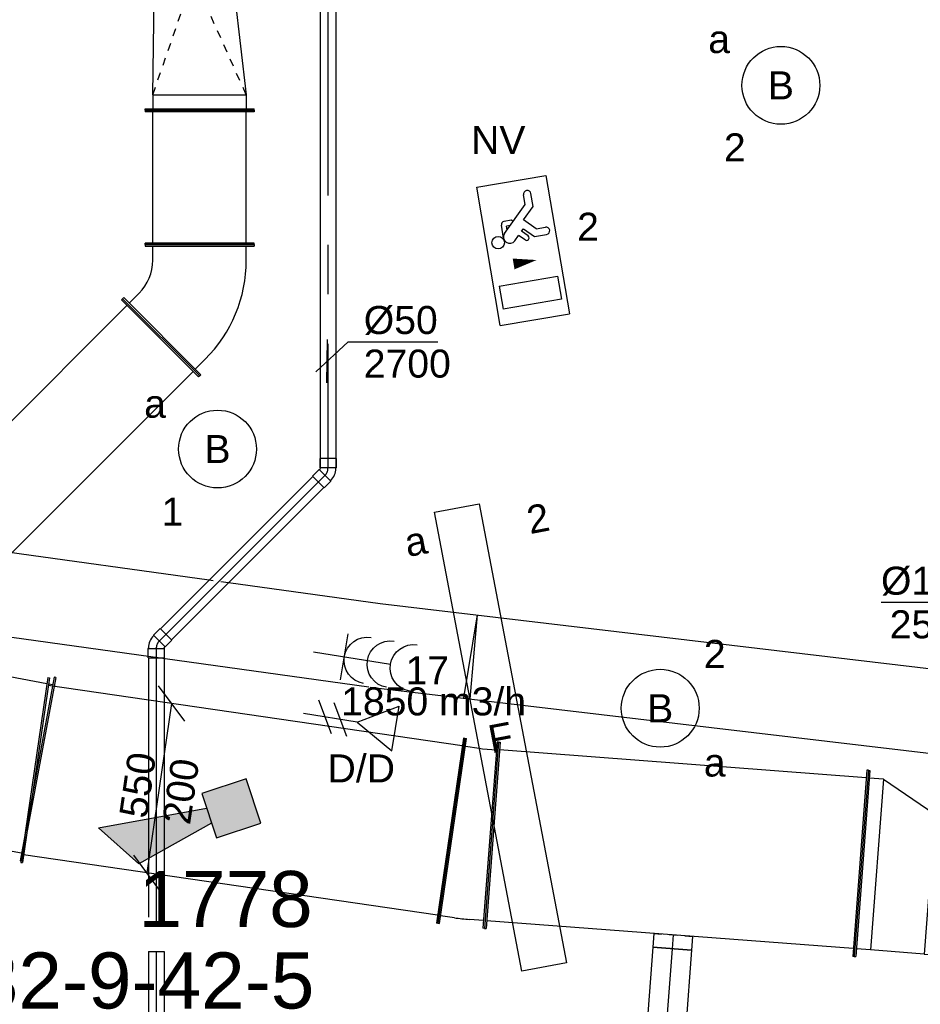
# Model space of a CAD drawing. Extents: x -238422 to 258194, y -34825 to 126331.
# Tile 169 of 239: x 14515 to 17407, y 17695 to 20856. Entities that reach past the tile are written whole.
import ezdxf
from ezdxf.enums import TextEntityAlignment as Align

# ---------------------------------------------------------------- set-up
doc = ezdxf.new("R2010")
doc.units = 0
doc.header["$LTSCALE"] = 50
doc.linetypes.add('CENTER2', pattern=[28.575, 19.05, -3.175, 3.175, -3.175])
doc.linetypes.add('STREEPJES', pattern=[0.1, 0.05, -0.05])
doc.layers.get('0').update_dxf_attribs({"linetype": 'CONTINUOUS'})
for name, color, linetype in [('brandmeldserienummers', 1, 'CONTINUOUS'), ('EL6131--', 2, 'CONTINUOUS'), ('EL6222--', 3, 'CONTINUOUS'), ('EL6311--', 3, 'CONTINUOUS'), ('EL6350--', 3, 'CONTINUOUS'), ('EL6441--', 3, 'CONTINUOUS'), ('EL6511--', 3, 'CONTINUOUS'), ('EM6131--', 1, 'CONTINUOUS'), ('lMcht aanvoer bestaand_PR', 1, 'CONTINUOUS'), ('lMcht retour bestaand', 1, 'CONTINUOUS'), ('lMcht retour bestaand_PR', 1, 'CONTINUOUS'), ('WL524---_D', 153, 'CONTINUOUS'), ('WL524---_HARTLIJN', 8, 'CONTINUOUS'), ('WL570---_RETOUR', 112, 'CONTINUOUS'), ('WL570---_RETOUR_HL', 8, 'CONTINUOUS'), ('WL570---_TOEVOER', 3, 'CONTINUOUS'), ('WM524---', 1, 'CONTINUOUS'), ('WM570---_RETOUR', 1, 'CONTINUOUS'), ('WM570---_RETOUR_PR', 1, 'CONTINUOUS'), ('WM570---_TOEVOER', 1, 'CONTINUOUS')]:
    doc.layers.add(name, color=color, linetype=linetype)
doc.styles.add('BURO-018', font='ARIAL.TTF', dxfattribs={"height": 90})

# ---------------------------------------------------------------- blocks, each defined once
blk = doc.blocks.new('1115B3A')
at = {"color": 0, "linetype": 'Continuous'}
blk.add_circle((0, 0), 2.5, dxfattribs=at)
at = {"color": 0, "linetype": 'Continuous', "style": 'BURO-018'}
for tag, p in [('E_GKAST', (0, 8)), ('E_GROEP', (0, 5)), ('E_SGROEP', (4.5, 5)), ('E_ARMCODE', (0, 0)), ('E_SLET', (4.5, -1))]:
    blk.add_attdef(tag, text='', height=1.8, dxfattribs=at).set_placement(p, align=Align.MIDDLE)
blk = doc.blocks.new('E001611500146')
at = {"color": 0}
for p, q in [((-15, -1.46), (-15, 1.46)), ((-15, 1.46), (15, 1.46)), ((15, 1.46), (15, -1.46)), ((15, -1.46), (-15, -1.46))]:
    blk.add_line(p, q, dxfattribs=at)
at = {"color": 0, "linetype": 'Continuous', "style": 'BURO-018'}
for tag, p in [('E_GKAST', (0, 8)), ('E_GROEP', (0, 5)), ('E_SGROEP', (4.5, 5)), ('E_ARMCODE', (0, 0)), ('E_SLET', (4.5, -3))]:
    blk.add_attdef(tag, text='', height=1.8, dxfattribs=at).set_placement(p, align=Align.MIDDLE)
blk = doc.blocks.new('1115C2J')
at = {"color": 0, "linetype": 'Continuous'}
for p, q in [((-4.5, 5.5), (4.5, 5.5)), ((-4.5, 1), (-4.5, 5.5)), ((2, 5.15), (3.5, 5.15)), ((2, 1.35), (2, 5.15)), ((3.5, 5.15), (3.5, 1.35)), ((4.5, 1), (4.5, 5.5)), ((-1.24, 4.309), (-1.24, 4.91)), ((-0.76, 4.11), (-0.76, 4.91)), ((-2.681, 4.35), (-3.52, 4.35)), ((-2.88, 3.87), (-3.52, 3.87)), ((-1.271, 2.261), (-2.88, 3.87)), ((-1.94, 3.609), (-2.681, 4.35)), ((-1.24, 4.309), (-1.94, 3.609)), ((-1.374, 3.496), (-0.76, 4.11)), ((-1.233, 3.354), (-1.374, 3.496)), ((-0.872, 3.715), (-1.233, 3.354)), ((-0.646, 3.489), (-1.007, 3.128)), ((-1.94, 2.93), (-2.04, 2.83)), ((-2.04, 2.83), (-2.04, 2.344)), ((-1.714, 2.704), (-1.72, 2.697)), ((-1.72, 2.697), (-1.72, 2.464)), ((-0.705, 2.827), (-1.007, 3.128)), ((-0.988, 2.144), (-1.84, 2.144)), ((-1.474, 2.464), (-1.72, 2.464)), ((2, 1.35), (3.5, 1.35)), ((4.5, 1), (-4.5, 1))]:
    blk.add_line(p, q, dxfattribs=at)
blk.add_lwpolyline([(0.75, 4, 0, 0.7, 0), (0.75, 2.5, 0.7, 0.7, 0)], format="xyseb", dxfattribs=at)
blk.add_circle((-0.76, 1.75), 0.4, dxfattribs=at)
for centre, radius, start, end in [((-1, 4.91), 0.24, 0, 180), ((-3.52, 4.11), 0.24, 90, 270), ((-0.759, 3.602), 0.16, 315, 135), ((-0.988, 2.544), 0.4, 225, 45), ((-1.84, 2.344), 0.2, 180, 270)]:
    blk.add_arc(centre, radius, start, end, dxfattribs=at)
at = {"color": 0, "linetype": 'Continuous', "style": 'BURO-018'}
for tag, p in [('E_GKAST', (0, 15.167)), ('E_GROEP', (0, 12.167)), ('E_SGROEP', (4.5, 12.167)), ('E_ARMCODE', (0, 8))]:
    blk.add_attdef(tag, text='', height=1.8, dxfattribs=at).set_placement(p, align=Align.MIDDLE)
blk = doc.blocks.new('111304B')
at = {"color": 0, "linetype": 'Continuous'}
for p, q in [((0, 1), (0, 6)), ((-1.5, 3), (1.5, 3))]:
    blk.add_line(p, q, dxfattribs=at)
for centre in [(0, 7.5), (0, 6), (0, 4.5)]:
    blk.add_arc(centre, 1.5, 180, 0, dxfattribs=at)
at = {"color": 0, "linetype": 'Continuous', "style": 'BURO-018'}
for tag, p in [('E_GKAST', (0, 13)), ('E_GROEP', (0, 10)), ('E_SGROEP', (4.5, 10))]:
    blk.add_attdef(tag, text='', height=1.8, dxfattribs=at).set_placement(p, align=Align.MIDDLE)
at = {"color": 0, "linetype": 'Continuous', "style": 'BURO-018', "flags": 1}
for tag, p in [('E_VERMCODE', (13, 10)), ('E_MATCODE', (0, 0))]:
    blk.add_attdef(tag, text='', height=1.8, dxfattribs=at).set_placement(p, align=Align.MIDDLE)
blk = doc.blocks.new('E00153')
at = {"color": 0, "linetype": 'Continuous'}
for p, q in [((-1.443, 7), (1.443, 7)), ((0, 4.5), (-1.443, 7)), ((0, 4.5), (1.443, 7)), ((0, 4.5), (0, 1)), ((-1, 4), (1, 2.845)), ((-1, 3), (1, 1.845))]:
    blk.add_line(p, q, dxfattribs=at)
at = {"color": 7, "style": 'BURO-018'}
for tag, p in [('E_COMMENT1', (-6, 12)), ('E_COMMENT2', (6, 12)), ('E_DCOM1', (-6, 9)), ('E_DCOM2', (6, 9))]:
    blk.add_attdef(tag, text='', height=1.8, dxfattribs=at).set_placement(p, align=Align.MIDDLE)
at = {"color": 0, "style": 'BURO-018'}
blk.add_attdef('E_TEXT1', text='', height=1.8, dxfattribs=at).set_placement((2.5, 6), align=Align.MIDDLE)
at = {"color": 0, "linetype": 'Continuous', "style": 'BURO-018', "flags": 1}
blk.add_attdef('E_MATCODE', text='', height=1.8, dxfattribs=at).set_placement((0, 0), align=Align.MIDDLE)
blk = doc.blocks.new('E00028')
at = {"color": 0, "linetype": 'Continuous'}
for p, q in [((1.5, 11), (-1.5, 9.268)), ((1.5, 11), (0.5, 4)), ((-0.5, 4), (-1.5, 9.268)), ((-1.5, 4), (-1.5, 1)), ((1.5, 4), (-1.5, 4)), ((1.5, 1), (1.5, 4)), ((-1.5, 1), (1.5, 1))]:
    blk.add_line(p, q, dxfattribs=at)
for points in [[(-1.5, 9.268), (1.5, 11), (-0.5, 4), (0.5, 4)], [(-1.5, 4), (1.5, 4), (-1.5, 1), (1.5, 1)]]:
    blk.add_solid(points, dxfattribs=at)
at = {"color": 0, "linetype": 'Continuous', "style": 'BURO-018'}
blk.add_attdef('E_TEXT1', text='', height=1.8, dxfattribs=at).set_placement((0, 13.5), align=Align.MIDDLE)
at = {"color": 0, "linetype": 'Continuous', "style": 'BURO-018', "flags": 1}
blk.add_attdef('E_MATCODE', (0, 0), '', height=1.8, dxfattribs=at)
blk = doc.blocks.new('*U153')
at = {"color": 0, "ltscale": 10}
for p, q in [((0, 135, -2730), (2559.3, 135, -2730)), ((0, -135, -2730), (2559.3, -135, -2730))]:
    blk.add_line(p, q, dxfattribs=at)
at = {"layer": 'EM6131--', "color": 1, "style": 'BURO-018'}
blk.add_attdef('POSNR', text='', height=90, dxfattribs=at).set_placement((0, 0), align=Align.MIDDLE)
blk = doc.blocks.new('*U170')
at = {"color": 0, "ltscale": 10}
for q in [(-5.3, -135, -2730), (15.9, -134.2, -2730)]:
    blk.add_line((-5.3, 135, -2730), q, dxfattribs=at)
blk.add_arc((-5.3, 135, -2730), 270, 270, 274.5, dxfattribs=at)
at = {"layer": 'EM6131--', "color": 1, "style": 'BURO-018'}
blk.add_attdef('POSNR', text='', height=90, dxfattribs=at).set_placement((0, 0), align=Align.MIDDLE)
blk = doc.blocks.new('*U268')
at = {"color": 0, "ltscale": 10}
for p, q in [((0, 194.5, -2975), (-5, 194.5, -2975)), ((-5, -155.5, -2975), (-5, 194.5, -2975)), ((0, -155.5, -2975), (0, 194.5, -2975)), ((-426.4, 125, -2975), (-50, 169.5, -2975)), ((-50, 169.5, -2975), (-5, 169.5, -2975)), ((-50, -130.5, -2975), (-50, 169.5, -2975)), ((-476.4, 150, -2975), (-471.4, 150, -2975)), ((-476.4, -150, -2975), (-476.4, 150, -2975)), ((-471.4, -150, -2975), (-471.4, 150, -2975)), ((-426.4, 125, -2975), (-471.4, 125, -2975)), ((-426.4, -125, -2975), (-426.4, 125, -2975)), ((-426.4, -125, -2975), (-471.4, -125, -2975)), ((-50, -130.5, -2975), (-426.4, -125, -2975)), ((-476.4, -150, -2975), (-471.4, -150, -2975)), ((-50, -130.5, -2975), (-5, -130.5, -2975)), ((0, -155.5, -2975), (-5, -155.5, -2975))]:
    blk.add_line(p, q, dxfattribs=at)
at = {"color": 8, "linetype": 'STREEPJES', "ltscale": 10}
for p in [(-50, 169.5, -300), (-50, -130.5, -300)]:
    blk.add_line(p, (-426.4, 0, -125), dxfattribs=at)
at = {"layer": 'lMcht aanvoer bestaand_PR', "color": 1, "style": 'BURO-018'}
blk.add_attdef('POSNR', text='', height=90, dxfattribs=at).set_placement((0, 0), align=Align.MIDDLE)
blk = doc.blocks.new('*U294')
at = {"color": 0, "ltscale": 10}
for p, q in [((0, 175, -2775), (5, 175, -2775)), ((0, -175, -2775), (0, 175, -2775)), ((5, -175, -2775), (5, 175, -2775)), ((431.4, 175, -2775), (426.4, 175, -2775)), ((426.4, -175, -2775), (426.4, 175, -2775)), ((431.4, -175, -2775), (431.4, 175, -2775)), ((5, 150, -2775), (426.4, 150, -2775)), ((5, -150, -2775), (426.4, -150, -2775)), ((0, -175, -2775), (5, -175, -2775)), ((431.4, -175, -2775), (426.4, -175, -2775))]:
    blk.add_line(p, q, dxfattribs=at)
at = {"layer": 'lMcht aanvoer bestaand_PR', "color": 1, "style": 'BURO-018'}
blk.add_attdef('POSNR', text='', height=90, dxfattribs=at).set_placement((0, 0), align=Align.MIDDLE)
blk = doc.blocks.new('*U295')
at = {"color": 0, "ltscale": 10}
for p, q in [((-18.2, 193.9, -2775), (13.6, 225.8, -2775)), ((-0.5, 247, -2775), (-4.1, 243.4, -2775)), ((-4.1, 243.4, -2775), (243.4, -4.1, -2775)), ((-0.5, 247, -2775), (247, -0.5, -2775)), ((-174.3, 175, -2775), (-169.3, 175, -2775)), ((-174.3, -175, -2775), (-174.3, 175, -2775)), ((-169.3, -175, -2775), (-169.3, 175, -2775)), ((-124.3, 150, -2775), (-169.3, 150, -2775)), ((193.9, -18.2, -2775), (225.8, 13.6, -2775)), ((247, -0.5, -2775), (243.4, -4.1, -2775)), ((-124.3, -150, -2775), (-169.3, -150, -2775)), ((-174.3, -175, -2775), (-169.3, -175, -2775))]:
    blk.add_line(p, q, dxfattribs=at)
for radius in [150, 450]:
    blk.add_arc((-124.3, 300, -2775), radius, 270, 315, dxfattribs=at)
at = {"layer": 'lMcht aanvoer bestaand_PR', "color": 1, "style": 'BURO-018'}
blk.add_attdef('POSNR', text='', height=90, dxfattribs=at).set_placement((0, 0), align=Align.MIDDLE)
blk = doc.blocks.new('*U296')
at = {"color": 0, "ltscale": 10}
for p, q in [((0, 175, -2775), (5, 175, -2775)), ((0, -175, -2775), (0, 175, -2775)), ((5, -175, -2775), (5, 175, -2775)), ((2471.7, 175, -2775), (2466.7, 175, -2775)), ((2466.7, -175, -2775), (2466.7, 175, -2775)), ((2471.7, -175, -2775), (2471.7, 175, -2775)), ((5, 150, -2775), (244.3, 150, -2775)), ((1008.7, 150, -2775), (2466.7, 150, -2775)), ((5, -150, -2775), (450.4, -150, -2775)), ((1214.7, -150, -2775), (2466.7, -150, -2775)), ((0, -175, -2775), (5, -175, -2775)), ((2471.7, -175, -2775), (2466.7, -175, -2775))]:
    blk.add_line(p, q, dxfattribs=at)
at = {"color": 8, "linetype": 'STREEPJES', "ltscale": 10}
for p, q in [((264.3, 150, -2775), (988.7, 150, -2775)), ((470.4, -150, -2775), (1194.7, -150, -2775))]:
    blk.add_line(p, q, dxfattribs=at)
at = {"layer": 'lMcht aanvoer bestaand_PR', "color": 1, "style": 'BURO-018'}
blk.add_attdef('POSNR', text='', height=90, dxfattribs=at).set_placement((0, 0), align=Align.MIDDLE)
blk = doc.blocks.new('*U342')
at = {"color": 0, "ltscale": 10}
for p, q in [((0, 300, -3000), (5, 300, -3000)), ((0, -300, -3000), (0, 300, -3000)), ((5, -300, -3000), (5, 300, -3000)), ((5, 275, -3000), (3510.5, 275, -3000)), ((5, -275, -3000), (18.8, -275, -3000)), ((23.8, -275, -3000), (3510.5, -275, -3000)), ((0, -300, -3000), (5, -300, -3000))]:
    blk.add_line(p, q, dxfattribs=at)
at = {"layer": 'lMcht retour bestaand_PR', "color": 1, "style": 'BURO-018'}
blk.add_attdef('POSNR', text='', height=90, dxfattribs=at).set_placement((0, 0), align=Align.MIDDLE)
blk = doc.blocks.new('*U1160')
at = {"layer": 'WM570---_RETOUR', "color": 0, "ltscale": 10}
for p, q in [((-50, -50), (50, 50)), ((50, 0), (-561.4, 0))]:
    blk.add_line(p, q, dxfattribs=at)
at = {"layer": 'WM570---_RETOUR', "color": 0, "style": 'BURO-018'}
for s, p in [('%%c160', (-561.4, 25)), ('2590', (-533.5, -115))]:
    blk.add_text(s, height=90, dxfattribs=at).set_placement(p)
blk = doc.blocks.new('*U1244')
at = {"color": 0, "ltscale": 10}
for p, q in [((0, 62.5, -3000), (44.2, 62.5, -3000)), ((44.2, 62.5, -3000), (44.2, -62.5, -3000)), ((0, -62.5, -3000), (44.2, -62.5, -3000))]:
    blk.add_line(p, q, dxfattribs=at)
at = {"color": 8, "linetype": 'STREEPJES', "ltscale": 10}
blk.add_line((0, -62.5, -3000), (0, 62.5, -3000), dxfattribs=at)
at = {"layer": 'WL570---_RETOUR_HL', "linetype": 'CENTER2'}
blk.add_line((0, 0, -3000), (44.2, 0, -3000), dxfattribs=at)
at = {"layer": 'WM570---_RETOUR_PR', "color": 1, "style": 'BURO-018'}
blk.add_attdef('POSNR', text='', height=90, dxfattribs=at).set_placement((0, 0), align=Align.MIDDLE)
blk = doc.blocks.new('*U1245')
at = {"color": 0, "ltscale": 10}
for p, q in [((0, 300, -3000), (5, 300, -3000)), ((0, -300, -3000), (0, 300, -3000)), ((5, -300, -3000), (5, 300, -3000)), ((1190.9, 300, -3000), (1185.9, 300, -3000)), ((1185.9, -300, -3000), (1185.9, 300, -3000)), ((1190.9, -300, -3000), (1190.9, 300, -3000)), ((5, 275, -3000), (1185.9, 275, -3000)), ((5, -275, -3000), (1185.9, -275, -3000)), ((0, -300, -3000), (5, -300, -3000)), ((1190.9, -300, -3000), (1185.9, -300, -3000))]:
    blk.add_line(p, q, dxfattribs=at)
at = {"layer": 'lMcht retour bestaand_PR', "color": 1, "style": 'BURO-018'}
blk.add_attdef('POSNR', text='', height=90, dxfattribs=at).set_placement((0, 0), align=Align.MIDDLE)
blk = doc.blocks.new('*U1246')
at = {"color": 0, "ltscale": 10}
for p, q in [((-50, 250, -3000), (-45, 250, -3000)), ((-50, -250, -3000), (-50, 250, -3000)), ((-45, -250, -3000), (-45, 250, -3000)), ((0, 225, -3000), (-45, 225, -3000)), ((0, -225, -3000), (0, 225, -3000)), ((0, 225, -3000), (173.2, 225, -3000)), ((173.2, 225, -3000), (218.2, 225, -3000)), ((173.2, -325, -3000), (173.2, 225, -3000)), ((223.2, 250, -3000), (218.2, 250, -3000)), ((218.2, -350, -3000), (218.2, 250, -3000)), ((223.2, -350, -3000), (223.2, 250, -3000)), ((-50, -250, -3000), (-45, -250, -3000)), ((0, -225, -3000), (-45, -225, -3000)), ((173.2, -325, -3000), (0, -225, -3000)), ((173.2, -325, -3000), (218.2, -325, -3000)), ((223.2, -350, -3000), (218.2, -350, -3000))]:
    blk.add_line(p, q, dxfattribs=at)
at = {"layer": 'lMcht retour bestaand_PR', "color": 1, "style": 'BURO-018'}
blk.add_attdef('POSNR', text='', height=90, dxfattribs=at).set_placement((0, 0), align=Align.MIDDLE)
blk = doc.blocks.new('*U1249')
at = {"color": 0, "ltscale": 10}
for p, q in [((-64.8, 300, -3000), (-59.8, 300, -3000)), ((-64.8, -300, -3000), (-64.8, 300, -3000)), ((-59.8, -300, -3000), (-59.8, 300, -3000)), ((80.6, 295.1, -3000), (38.8, -303.4, -3000)), ((85.6, 294.7, -3000), (43.8, -303.8, -3000)), ((85.6, 294.7, -3000), (80.6, 295.1, -3000)), ((-59.8, 275, -3000), (-14.8, 275, -3000)), ((34, 273.3, -3000), (78.9, 270.2, -3000)), ((-14.8, -275, -3000), (-59.8, -275, -3000)), ((40.5, -278.5, -3000), (-4.4, -275.4, -3000)), ((-64.8, -300, -3000), (-59.8, -300, -3000)), ((43.8, -303.8, -3000), (38.8, -303.4, -3000))]:
    blk.add_line(p, q, dxfattribs=at)
for radius in [700, 150]:
    blk.add_arc((-14.8, -425, -3000), radius, 86, 90, dxfattribs=at)
at = {"layer": 'lMcht retour bestaand_PR', "color": 1, "style": 'BURO-018'}
blk.add_attdef('POSNR', text='', height=90, dxfattribs=at).set_placement((0, 0), align=Align.MIDDLE)
blk = doc.blocks.new('*U1250')
at = {"color": 0, "ltscale": 10}
for p, q in [((0, 62.5, -3000), (698.2, 62.5, -3000)), ((0, -62.5, -3000), (0, 62.5, -3000)), ((0, -62.5, -3000), (698.2, -62.5, -3000))]:
    blk.add_line(p, q, dxfattribs=at)
at = {"layer": 'WL570---_RETOUR_HL', "linetype": 'CENTER2'}
blk.add_line((0, 0, -3000), (698.2, 0, -3000), dxfattribs=at)
at = {"layer": 'WM570---_RETOUR_PR', "color": 1, "style": 'BURO-018'}
blk.add_attdef('POSNR', text='', height=90, dxfattribs=at).set_placement((0, 0), align=Align.MIDDLE)
blk = doc.blocks.new('*U1276')
at = {"color": 0, "ltscale": 10}
for p, q in [((-44, 26.2, -2750), (-14, 26.2, -2750)), ((-44, 26.2, -2750), (-44, -26.2, -2750)), ((-14, 26.2, -2750), (-12.8, 25, -2750)), ((-14, 26.2, -2750), (-14, -26.2, -2750)), ((-8.7, -28.5, -2750), (28.5, 8.7, -2750)), ((28.5, 8.7, -2750), (26.7, 8.7, -2750)), ((49.7, -12.6, -2750), (28.5, 8.7, -2750)), ((-44, -26.2, -2750), (-14, -26.2, -2750)), ((-14, -26.2, -2750), (-12.8, -25, -2750)), ((-12.8, -25, -2750), (-8.7, -26.7, -2750)), ((-8.7, -28.5, -2750), (-8.7, -26.7, -2750)), ((12.6, -49.7, -2750), (-8.7, -28.5, -2750)), ((12.6, -49.7, -2750), (49.7, -12.6, -2750))]:
    blk.add_line(p, q, dxfattribs=at)
blk.add_arc((-12.8, -30.8, -2750), 55.8, 45, 90, dxfattribs=at)
at = {"layer": 'WL524---_HARTLIJN', "linetype": 'CENTER2'}
for p, q in [((-14, 0, -2750), (-12.8, 0, -2750)), ((9.9, -9.9, -2750), (9, -9, -2750))]:
    blk.add_line(p, q, dxfattribs=at)
blk.add_arc((-12.8, -30.8, -2750), 30.8, 45, 90, dxfattribs=at)
at = {"layer": 'WL524---_D', "color": 1, "style": 'BURO-018'}
blk.add_attdef('POSNR', text='', height=90, dxfattribs=at).set_placement((0, 0), align=Align.MIDDLE)
blk = doc.blocks.new('*U1277')
at = {"color": 0, "ltscale": 10}
for p, q in [((0, 300, -3000), (5, 300, -3000)), ((0, -300, -3000), (0, 300, -3000)), ((5, -300, -3000), (5, 300, -3000)), ((1353.3, 300, -3000), (1348.3, 300, -3000)), ((1348.3, -300, -3000), (1348.3, 300, -3000)), ((1353.3, -300, -3000), (1353.3, 300, -3000)), ((5, 275, -3000), (1348.3, 275, -3000)), ((5, -275, -3000), (1348.3, -275, -3000)), ((0, -300, -3000), (5, -300, -3000)), ((1353.3, -300, -3000), (1348.3, -300, -3000))]:
    blk.add_line(p, q, dxfattribs=at)
at = {"layer": 'lMcht retour bestaand_PR', "color": 1, "style": 'BURO-018'}
blk.add_attdef('POSNR', text='', height=90, dxfattribs=at).set_placement((0, 0), align=Align.MIDDLE)
blk = doc.blocks.new('*U1278')
at = {"layer": 'lMcht retour bestaand', "color": 0, "ltscale": 10}
for p, q in [((81.9, 215.4), (-2.6, 328.8)), ((39.7, 272.1), (-39.7, -272.1)), ((2.6, -328.8), (-81.9, -215.4))]:
    blk.add_line(p, q, dxfattribs=at)
at = {"layer": 'lMcht retour bestaand', "color": 0, "style": 'BURO-018'}
for s, p in [('550', (-39.9, -100.2)), ('200', (98.7, -120.4)), ('200', (98.7, -120.4))]:
    blk.add_text(s, height=90, rotation=81.7028, dxfattribs=at).set_placement(p)
blk = doc.blocks.new('*U1279')
at = {"color": 0, "ltscale": 10}
for p, q in [((0, 135, -2730), (2325.9, 135, -2730)), ((0, -135, -2730), (492.3, -135, -2730)), ((555, -135, -2730), (2325.9, -135, -2730))]:
    blk.add_line(p, q, dxfattribs=at)
at = {"color": 0, "linetype": 'STREEPJES', "ltscale": 10}
blk.add_line((492.3, -135, -2730), (555, -135, -2730), dxfattribs=at)
at = {"layer": 'EM6131--', "color": 1, "style": 'BURO-018'}
blk.add_attdef('POSNR', text='', height=90, dxfattribs=at).set_placement((0, 0), align=Align.MIDDLE)
blk = doc.blocks.new('*U1280')
at = {"color": 0, "ltscale": 10}
for p, q in [((30, 25, -2750), (721.7, 25, -2750)), ((30, -25, -2750), (721.7, -25, -2750))]:
    blk.add_line(p, q, dxfattribs=at)
at = {"layer": 'WL524---_HARTLIJN', "linetype": 'CENTER2'}
blk.add_line((0, 0, -2750), (751.7, 0, -2750), dxfattribs=at)
at = {"layer": 'WL524---_D', "color": 1, "style": 'BURO-018'}
blk.add_attdef('POSNR', text='', height=90, dxfattribs=at).set_placement((0, 0), align=Align.MIDDLE)
blk = doc.blocks.new('*U1281')
at = {"color": 0, "ltscale": 10}
for p, q in [((30, 25, -2750), (863.5, 25, -2750)), ((30, -25, -2750), (863.5, -25, -2750))]:
    blk.add_line(p, q, dxfattribs=at)
at = {"layer": 'WL524---_HARTLIJN', "linetype": 'CENTER2'}
blk.add_line((0, 0, -2750), (894.5, 0, -2750), dxfattribs=at)
at = {"layer": 'WL524---_D', "color": 1, "style": 'BURO-018'}
blk.add_attdef('POSNR', text='', height=90, dxfattribs=at).set_placement((0, 0), align=Align.MIDDLE)
blk = doc.blocks.new('*U1282')
at = {"color": 0, "ltscale": 10}
for p, q in [((12.6, 49.7, -2750), (-8.7, 28.5, -2750)), ((49.7, 12.6, -2750), (12.6, 49.7, -2750)), ((-44, 26.3, -2750), (-14, 26.3, -2750)), ((-44, 26.3, -2750), (-44, -26.3, -2750)), ((-14, 26.3, -2750), (-12.8, 25, -2750)), ((-14, 26.3, -2750), (-14, -26.3, -2750)), ((-12.8, 25, -2750), (-8.7, 26.7, -2750)), ((-8.7, 28.5, -2750), (-8.7, 26.7, -2750)), ((28.5, -8.7, -2750), (-8.7, 28.5, -2750)), ((49.7, 12.6, -2750), (28.5, -8.7, -2750)), ((-44, -26.3, -2750), (-14, -26.3, -2750)), ((-14, -26.3, -2750), (-12.8, -25, -2750)), ((28.5, -8.7, -2750), (26.7, -8.7, -2750))]:
    blk.add_line(p, q, dxfattribs=at)
blk.add_arc((-12.8, 30.8, -2750), 55.8, 270, 315, dxfattribs=at)
at = {"layer": 'WL524---_HARTLIJN', "linetype": 'CENTER2'}
for p, q in [((-14, 0, -2750), (-12.8, 0, -2750)), ((9.9, 9.9, -2750), (9, 9, -2750))]:
    blk.add_line(p, q, dxfattribs=at)
blk.add_arc((-12.8, 30.8, -2750), 30.8, 270, 315, dxfattribs=at)
at = {"layer": 'WL524---_D', "color": 1, "style": 'BURO-018'}
blk.add_attdef('POSNR', text='', height=90, dxfattribs=at).set_placement((0, 0), align=Align.MIDDLE)
blk = doc.blocks.new('*U1283')
at = {"color": 0, "ltscale": 10}
for p, q in [((30, 25, -2750), (1827.6, 25, -2750)), ((1827.6, 25, -2750), (1827.6, -25, -2750)), ((30, -25, -2750), (1827.6, -25, -2750))]:
    blk.add_line(p, q, dxfattribs=at)
at = {"layer": 'WL524---_HARTLIJN', "linetype": 'CENTER2'}
blk.add_line((0, 0, -2750), (1827.6, 0, -2750), dxfattribs=at)
at = {"layer": 'WL524---_D', "color": 1, "style": 'BURO-018'}
blk.add_attdef('POSNR', text='', height=90, dxfattribs=at).set_placement((0, 0), align=Align.MIDDLE)
blk = doc.blocks.new('*U2261')
at = {"color": 0, "ltscale": 10}
for p, q in [((0, 25, -2750), (441.7, 25, -2750)), ((0, -25, -2750), (0, 25, -2750)), ((0, -25, -2750), (441.7, -25, -2750))]:
    blk.add_line(p, q, dxfattribs=at)
at = {"layer": 'WL524---_HARTLIJN', "linetype": 'CENTER2'}
blk.add_line((0, 0, -2750), (472.7, 0, -2750), dxfattribs=at)
at = {"layer": 'WL524---_D', "color": 1, "style": 'BURO-018'}
blk.add_attdef('POSNR', text='', height=90, dxfattribs=at).set_placement((0, 0), align=Align.MIDDLE)

msp = doc.modelspace()

# ---------------------------------------------------------------- linework, layer by layer
at = {"layer": 'WM524---'}
for p, q in [((15501.52864, 19689.96536, 2750), (15503.98868, 19828.92667, 2750)), ((15466.15113, 19725.34287, 2750), (15569.97824, 19822.06699, 2750)), ((15569.97824, 19822.06699, 2750), (15857.6249, 19822.06699, 2750))]:
    msp.add_line(p, q, dxfattribs=at)

# ---------------------------------------------------------------- block references
at = {"layer": 'EL6131--'}
for name, p, rotation in [('*U1279', (15654.56913, 18846.52727, 2730), 172.0887628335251), ('*U153', (18198.61139, 18546.27145, 2730), 173.268451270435), ('*U170', (15967.38095, 18811.13321, 2730), 350.511871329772)]:
    msp.add_blockref(name, p, dxfattribs=dict(at, rotation=rotation))
at = {"layer": 'EL6222--'}
ref = msp.add_blockref('111304B', (15409.54607, 18834.92746), dxfattribs=dict(at, xscale=-49.99999999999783, yscale=49.99999999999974, zscale=50, rotation=260.7478091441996))
ref.add_attrib('E_GROEP', '17', dxfattribs={"layer": '0', "color": 1, "linetype": 'Continuous', "height": 90, "style": 'BURO-018'}).set_placement((15824.26913, 18767.36924), align=Align.MIDDLE)
at = {"layer": 'EL6311--'}
ref = msp.add_blockref('1115B3A', (16959.55169, 20645.43748), dxfattribs=dict(at, xscale=50.000000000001, yscale=49.99999999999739, zscale=50, rotation=188.2564371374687))
ref.add_attrib('E_ARMCODE', 'B', dxfattribs={"layer": '0', "color": 1, "linetype": 'Continuous', "height": 90, "style": 'BURO-018'}).set_placement((16959.55169, 20645.43748), align=Align.MIDDLE)
ref.add_attrib('E_SLET', 'a', dxfattribs={"layer": '0', "color": 1, "linetype": 'Continuous', "height": 90, "style": 'BURO-018'}).set_placement((16761.23486, 20793.49299), align=Align.MIDDLE)
ref.add_attrib('E_GROEP', '2', dxfattribs={"layer": '0', "color": 1, "linetype": 'Continuous', "height": 90, "style": 'BURO-018'}).set_placement((16811.49619, 20447.12065), align=Align.MIDDLE)
ref = msp.add_blockref('1115B3A', (15150.42762, 19477.65632), dxfattribs=dict(at, xscale=49.99999999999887, yscale=49.99999999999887, zscale=50, rotation=189.1701748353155))
ref.add_attrib('E_ARMCODE', 'B', dxfattribs={"layer": '0', "color": 1, "linetype": 'Continuous', "height": 90, "style": 'BURO-018'}).set_placement((15150.42762, 19477.65632), align=Align.MIDDLE)
ref.add_attrib('E_SLET', 'a', dxfattribs={"layer": '0', "color": 1, "linetype": 'Continuous', "height": 90, "style": 'BURO-018'}).set_placement((14949.77495, 19622.53043), align=Align.MIDDLE)
ref.add_attrib('E_GROEP', '1', dxfattribs={"layer": '0', "color": 1, "linetype": 'Continuous', "height": 90, "style": 'BURO-018'}).set_placement((15005.55351, 19277.00365), align=Align.MIDDLE)
ref = msp.add_blockref('E001611500146', (16059.22266, 18551.45827), dxfattribs=dict(at, xscale=49.99999999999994, yscale=49.99999999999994, zscale=49.99999999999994, rotation=280.7792488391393))
ref.add_attrib('E_ARMCODE', 'F', dxfattribs={"layer": '0', "color": 1, "linetype": 'Continuous', "height": 90, "rotation": 10.77924884, "style": 'BURO-018'}).set_placement((16059.22266, 18551.45827), align=Align.MIDDLE)
ref.add_attrib('E_SLET', 'a', dxfattribs={"layer": '0', "color": 1, "linetype": 'Continuous', "height": 90, "rotation": 10.77924884, "style": 'BURO-018'}).set_placement((15786.70499, 19180.83277), align=Align.MIDDLE)
ref.add_attrib('E_GROEP', '2', dxfattribs={"layer": '0', "color": 1, "linetype": 'Continuous', "height": 90, "rotation": 10.77924884, "style": 'BURO-018'}).set_placement((16179.64701, 19255.64298), align=Align.MIDDLE)
ref = msp.add_blockref('1115B3A', (16572.02592, 18645.52667), dxfattribs=dict(at, xscale=50, yscale=50, zscale=50))
ref.add_attrib('E_ARMCODE', 'B', dxfattribs={"layer": '0', "color": 1, "linetype": 'Continuous', "height": 90, "style": 'BURO-018'}).set_placement((16572.02592, 18645.52667), align=Align.MIDDLE)
ref.add_attrib('E_SLET', 'a', dxfattribs={"layer": '0', "color": 1, "linetype": 'Continuous', "height": 90, "style": 'BURO-018'}).set_placement((16747.02592, 18470.52667), align=Align.MIDDLE)
ref.add_attrib('E_GROEP', '2', dxfattribs={"layer": '0', "color": 1, "linetype": 'Continuous', "height": 90, "style": 'BURO-018'}).set_placement((16747.02592, 18820.52667), align=Align.MIDDLE)
at = {"layer": 'EL6350--'}
ref = msp.add_blockref('1115C2J', (15971.65686, 20088.1248), dxfattribs=dict(at, xscale=50.00000000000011, yscale=50.00000000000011, zscale=50.00000000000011, rotation=279.626048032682))
ref.add_attrib('E_ARMCODE', 'NV', dxfattribs={"layer": '0', "color": 1, "linetype": 'Continuous', "height": 90, "style": 'BURO-018'}).set_placement((16051.99544, 20470.13797), align=Align.MIDDLE)
ref.add_attrib('E_GROEP', '2', dxfattribs={"layer": '0', "color": 1, "linetype": 'Continuous', "height": 90, "style": 'BURO-018'}).set_placement((16340.11195, 20192.28199), align=Align.MIDDLE)
at = {"layer": 'EL6441--'}
ref = msp.add_blockref('E00153', (15376.64089, 18636.66722), dxfattribs=dict(at, xscale=-49.99999999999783, yscale=49.99999999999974, zscale=50, rotation=260.7478091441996))
ref.add_attrib('E_TEXT1', 'D/D', dxfattribs={"layer": '0', "color": 1, "height": 90, "style": 'BURO-018'}).set_placement((15612.04355, 18454.05011), align=Align.MIDDLE)
at = {"layer": 'EL6511--', "xscale": 50.0000000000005, "yscale": 50.0000000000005, "zscale": 50.0000000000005, "rotation": 108.4223211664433}
msp.add_blockref('E00028', (15313.20737, 18363.62949), dxfattribs=at)
at = {"layer": 'lMcht retour bestaand'}
msp.add_blockref('*U1278', (14963.09055, 18388.8046, 3000), dxfattribs=at)
at = {"layer": 'WL524---_D'}
for name, p, rotation in [('*U1283', (15505.158, 21244.67143, 2750), 270), ('*U1276', (15505.158, 19403.02955, 2750), 270), ('*U1280', (15495.25851, 19393.13006, 2750), 225.0000000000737), ('*U1282', (14953.8302, 18851.70175, 2750), 225.0000000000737), ('*U1281', (14953.8302, 18837.70175, 2750), 270), ('*U2261', (14953.8302, 17864.22607, 2750), 270)]:
    msp.add_blockref(name, p, dxfattribs=dict(at, rotation=rotation))
at = {"layer": 'WL570---_RETOUR'}
for name, p, rotation in [('*U342', (14575.98127, 18449.16706, 3000), 169.4860885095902), ('*U1277', (15901.58504, 18251.94054, 3000), 171.7028384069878), ('*U1249', (15965.73762, 18242.52397, 3000), 175.6495251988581), ('*U1245', (17217.82167, 18147.26996, 3000), 175.6495251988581), ('*U1246', (17436.59077, 18080.48232, 3000), 175.6495251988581), ('*U1244', (16613.61358, 17917.44127, 3000), 265.6495251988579), ('*U1250', (16610.26069, 17873.36862, 3000), 265.6495251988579)]:
    msp.add_blockref(name, p, dxfattribs=dict(at, rotation=rotation))
at = {"layer": 'WL570---_TOEVOER'}
for name, p, rotation in [('*U268', (15073.14886, 20565.59067, 2975), 270), ('*U294', (15092.6719, 20134.15199, 2775), 90), ('*U295', (15092.6719, 19959.88792, 2775), 44.99999999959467), ('*U296', (13221.69534, 18088.91136, 2775), 44.99999999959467)]:
    msp.add_blockref(name, p, dxfattribs=dict(at, rotation=rotation))
at = {"layer": 'WM570---_RETOUR'}
msp.add_blockref('*U1160', (17842.45836, 18984.96746, 2590.4), dxfattribs=at)

# ---------------------------------------------------------------- texts
at = {"layer": 'brandmeldserienummers', "color": 1, "style": 'BURO-018'}
for s, p in [('1778', (14896.66485, 17942.86012)), ('132-9-42-5', (14231.27481, 17681.25841))]:
    msp.add_text(s, height=180, dxfattribs=at).set_placement(p)
at = {"layer": 'WM524---', "style": 'BURO-018'}
for s, p in [('%%c50', (15619.97824, 19847.06699, 2750)), ('2700', (15619.97824, 19707.06699, 2750))]:
    msp.add_text(s, height=90, dxfattribs=at).set_placement(p)
at = {"layer": 'WM570---_TOEVOER', "style": 'BURO-018'}
msp.add_text('1850 m3/h', height=90, dxfattribs=at).set_placement((15547.28977, 18622.42126))

doc.saveas('drawing.dxf')
